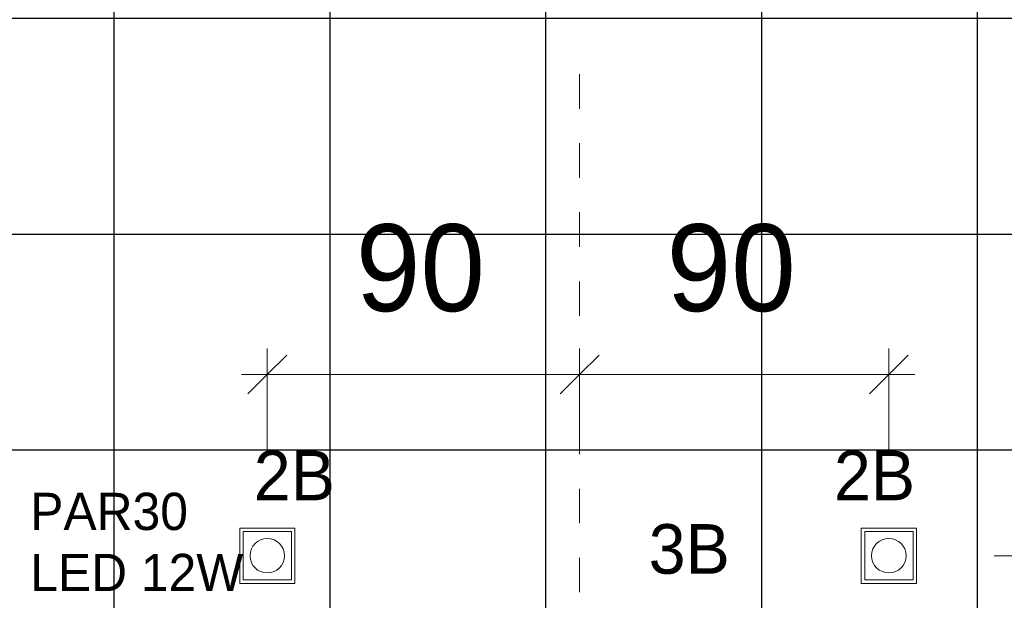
# Model space of a CAD drawing. Header units: metres. Extents: x -31 to 96, y -24 to 31.
# Tile 108 of 155: x -15.78 to -12.93, y 9.06 to 10.74. Entities that reach past the tile are written whole.
import ezdxf

# ---------------------------------------------------------------- set-up
doc = ezdxf.new("R2010")
doc.units = ezdxf.units.M
doc.linetypes.add('Oculta', pattern=[0.007144, 0.004763, -0.002381])
for name, color, linetype, lineweight in [('A-ANNO-DIMS', 211, 'Continuous', 9), ('A-ANNO-DIMS-75', 211, 'Continuous', 9), ('A-CLNG-PATT', 13, 'Continuous', 18), ('A-DETL-HDLN', 90, 'Oculta', 18), ('E-LITE-EQPM', 33, 'Continuous', 18), ('G-ANNO-TEXT', 231, 'Continuous', 9)]:
    doc.layers.add(name, color=color, linetype=linetype, lineweight=lineweight)
doc.styles.add('Century Gothic', font='GOTHIC.TTF', dxfattribs={"height": 0.143711})
doc.styles.add('Century Gothic_1', font='GOTHIC.TTF', dxfattribs={"height": 0.251495})
doc.styles.add('Century Gothic_3', font='GOTHIC.TTF', dxfattribs={"height": 0.107783})
doc.dimstyles.new('_Cotas_detalhamento_3_5_mm_1', dxfattribs={"dimscale": 0.3048, "dimtxt": 0.2625, "dimasz": 0.369094, "dimexe": 0.246063, "dimexo": 0.738189, "dimgap": 0.369094, "dimtad": 1, "dimdec": 0, "dimlfac": 100, "dimzin": 0, "dimdsep": 46, "dimtxsty": 'Century Gothic_1', "dimblk1": 'OBLIQUE', "dimblk2": 'OBLIQUE', "dimsah": 1, "dimcen": 0.09, "dimdle": 0.246063, "dimazin": 0, "dimtfac": 1, "dimtdec": 4, "dimtix": 1, "dimtmove": 0, "dimatfit": 3, "dimfxl": 1, "dimtvp": 1, "dimtolj": 1, "dimtzin": 0, "dimarcsym": 2})
doc.dimstyles.new('_Cotas_detalhamento_3_5_mm_2', dxfattribs={"dimscale": 0.3048, "dimtxt": 0.2625, "dimasz": 0.369094, "dimexe": 0.246063, "dimexo": 0.738189, "dimgap": 0.369094, "dimtad": 1, "dimdec": 0, "dimlfac": 100, "dimzin": 0, "dimdsep": 46, "dimtxsty": 'Century Gothic_1', "dimblk1": 'OBLIQUE', "dimblk2": 'OBLIQUE', "dimsah": 1, "dimcen": 0.09, "dimdle": 0.246063, "dimazin": 0, "dimtfac": 1, "dimtdec": 4, "dimtix": 1, "dimtmove": 0, "dimatfit": 3, "dimfxl": 1, "dimtvp": 1, "dimtolj": 1, "dimtzin": 0, "dimarcsym": 2})
doc.dimstyles.new('_Cotas_detalhamento_3_5_mm_3', dxfattribs={"dimscale": 0.3048, "dimtxt": 0.2625, "dimasz": 0.369094, "dimexe": 0.246063, "dimexo": 0.738189, "dimgap": 0.369094, "dimtad": 1, "dimdec": 0, "dimlfac": 100, "dimzin": 0, "dimdsep": 46, "dimtxsty": 'Century Gothic_1', "dimblk1": 'OBLIQUE', "dimblk2": 'OBLIQUE', "dimsah": 1, "dimcen": 0.09, "dimdle": 0.246063, "dimazin": 0, "dimtfac": 1, "dimtdec": 4, "dimtix": 1, "dimtmove": 0, "dimatfit": 3, "dimfxl": 1, "dimtvp": 1, "dimtolj": 1, "dimtzin": 0, "dimarcsym": 2})

# ---------------------------------------------------------------- blocks, each defined once
blk = doc.blocks.new('Iluminação embutida - Simples - 160 x 160 x 136mm-2090362-PLANTA DE TETO - LUMINOTÉCNICO')
at = {"layer": 'E-LITE-EQPM', "color": 5}
for p, q in [((-0.08, -0.08), (-0.08, 0.08)), ((-0.08, 0.08), (0.08, 0.08)), ((0.07, 0.07), (-0.07, 0.07)), ((-0.07, 0.07), (-0.07, -0.07)), ((0.07, -0.07), (0.07, 0.07)), ((0.08, 0.08), (0.08, -0.08)), ((0.08, -0.08), (-0.08, -0.08)), ((-0.07, -0.07), (0.07, -0.07))]:
    blk.add_line(p, q, dxfattribs=at)
for start, end in [(0, 180), (180, 360)]:
    blk.add_arc((0, 0), 0.05, start, end, dxfattribs=at)
blk = doc.blocks.new('Iluminação embutida - Simples - 160 x 160 x 136mm-2090361-PLANTA DE TETO - LUMINOTÉCNICO')
at = {"layer": 'E-LITE-EQPM', "color": 5}
for p, q in [((-0.08, -0.08), (-0.08, 0.08)), ((-0.08, 0.08), (0.08, 0.08)), ((0.07, 0.07), (-0.07, 0.07)), ((-0.07, 0.07), (-0.07, -0.07)), ((0.07, -0.07), (0.07, 0.07)), ((0.08, 0.08), (0.08, -0.08)), ((0.08, -0.08), (-0.08, -0.08)), ((-0.07, -0.07), (0.07, -0.07))]:
    blk.add_line(p, q, dxfattribs=at)
for start, end in [(360, 180), (180, 360)]:
    blk.add_arc((0, 0), 0.05, start, end, dxfattribs=at)
blk = doc.blocks.new('DIMBLOCK44-PLANTA DE TETO - LUMINOTÉCNICO')
at = {"layer": 'A-ANNO-DIMS-75', "lineweight": 18}
for p, q in [((-12.5526, 9.1843), (-12.6088, 9.2406)), ((-12.5526, 9.1843), (-12.4963, 9.1281)), ((-12.5526, 7.9393), (-12.6088, 7.9956)), ((-12.5526, 7.9393), (-12.4963, 7.8831))]:
    blk.add_line(p, q, dxfattribs=at)
at = {"layer": 'A-ANNO-DIMS-75'}
for p, q in [((-12.5526, 7.9393), (-12.5526, 9.2593)), ((-12.9566, 9.1843), (-12.4776, 9.1843)), ((-12.5526, 9.1843), (-12.9566, 9.1843)), ((-12.9566, 7.9393), (-12.4776, 7.9393)), ((-12.5526, 7.9393), (-12.9566, 7.9393))]:
    blk.add_line(p, q, dxfattribs=at)
at = {"layer": 'A-ANNO-DIMS-75', "color": 0, "insert": (-12.9874, 8.2681), "char_height": 0.25149, "width": 0.705, "attachment_point": 1, "rotation": 90, "line_spacing_factor": 0.984117, "style": 'Century Gothic_1'}
blk.add_mtext('125', dxfattribs=at)
blk = doc.blocks.new('_Oblique')
at = {"color": 0, "linetype": 'ByBlock', "lineweight": -2}
blk.add_line((-0.5, -0.5), (0.5, 0.5), dxfattribs=at)
blk = doc.blocks.new('DIMBLOCK58-PLANTA DE TETO - LUMINOTÉCNICO')
at = {"layer": 'A-ANNO-DIMS-75'}
for p, q in [((-15.0616, 9.4893), (-15.0616, 9.7841)), ((-14.1571, 9.5636), (-14.1571, 9.7841)), ((-15.1366, 9.7091), (-14.1571, 9.7091)), ((-15.0616, 9.7091), (-15.0616, 9.4893)), ((-14.1571, 9.7091), (-14.1571, 9.5636))]:
    blk.add_line(p, q, dxfattribs=at)
at = {"layer": 'A-ANNO-DIMS-75', "lineweight": 18}
for p, q in [((-15.0616, 9.7091), (-15.0053, 9.7653)), ((-14.1571, 9.7091), (-14.1009, 9.7653)), ((-15.0616, 9.7091), (-15.1178, 9.6528)), ((-14.1571, 9.7091), (-14.2134, 9.6528))]:
    blk.add_line(p, q, dxfattribs=at)
at = {"layer": 'A-ANNO-DIMS-75', "color": 0, "insert": (-14.8052, 10.1439), "char_height": 0.25149, "width": 0.47, "attachment_point": 1, "line_spacing_factor": 0.984117, "style": 'Century Gothic_1'}
blk.add_mtext('90', dxfattribs=at)
blk = doc.blocks.new('DIMBLOCK59-PLANTA DE TETO - LUMINOTÉCNICO')
at = {"layer": 'A-ANNO-DIMS-75'}
for p, q in [((-14.1571, 9.5636), (-14.1571, 9.7841)), ((-13.2616, 9.4893), (-13.2616, 9.7841)), ((-14.1571, 9.7091), (-13.1866, 9.7091)), ((-14.1571, 9.7091), (-14.1571, 9.5636)), ((-13.2616, 9.7091), (-13.2616, 9.4893))]:
    blk.add_line(p, q, dxfattribs=at)
at = {"layer": 'A-ANNO-DIMS-75', "lineweight": 18}
for p, q in [((-14.1571, 9.7091), (-14.1009, 9.7653)), ((-13.2616, 9.7091), (-13.2053, 9.7653)), ((-14.1571, 9.7091), (-14.2134, 9.6528)), ((-13.2616, 9.7091), (-13.3178, 9.6528))]:
    blk.add_line(p, q, dxfattribs=at)
at = {"layer": 'A-ANNO-DIMS-75', "color": 0, "insert": (-13.9052, 10.1439), "char_height": 0.25149, "width": 0.47, "attachment_point": 1, "line_spacing_factor": 0.984117, "style": 'Century Gothic_1'}
blk.add_mtext('90', dxfattribs=at)

msp = doc.modelspace()

# ---------------------------------------------------------------- hatches: boundary and pattern name
at = {"layer": 'A-CLNG-PATT', "lineweight": 25}
h = msp.add_hatch(dxfattribs=at)
h.set_pattern_fill('FP_9', color=256, style=0, pattern_type=2)
h.set_pattern_definition([(180, (5.745, 0.74), (8e-17, 0.625), []), (90, (5.745, 0.74), (0.625, -4e-17), [])])
h.paths.add_polyline_path([(-15.5046, -0.5007), (-11.1296, -0.5007), (-11.1296, 3.8654), (-7.9989, 3.8654), (-7.9989, 4.46), (-7.3893, 4.46), (-7.3893, 3.8654), (-7.3796, 3.8654), (-7.3796, 28.2404), (-17.3796, 28.2404), (-17.3796, 3.8654), (-15.5046, 3.8654), (-15.5046, 0.1802)], flags=0)
h.paths.add_polyline_path([(-14.1571, -0.2379), (-14.2353, -0.2318), (-14.3147, -0.2122), (-14.3841, -0.1834), (-14.451, -0.1425), (-14.5139, -0.0877), (-14.5616, -0.0318), (-14.6026, 0.0351), (-14.6327, 0.1075), (-14.6512, 0.187), (-14.6571, 0.2621), (-14.651, 0.3403), (-14.6306, 0.4216), (-14.6026, 0.489), (-14.559, 0.559), (-14.5107, 0.6156), (-14.451, 0.6666), (-14.3841, 0.7076), (-14.3086, 0.7383), (-14.2314, 0.7562), (-14.1571, 0.7621), (-14.0789, 0.7559), (-13.9995, 0.7363), (-13.9301, 0.7076), (-13.8632, 0.6666), (-13.8036, 0.6156), (-13.7526, 0.5559), (-13.7097, 0.4844), (-13.6816, 0.4166), (-13.663, 0.3371), (-13.6574, 0.2588), (-13.6642, 0.1802), (-13.6816, 0.1075), (-13.7116, 0.0351), (-13.7552, -0.0349), (-13.8036, -0.0915), (-13.8674, -0.145), (-13.9301, -0.1834), (-14.0026, -0.2135), (-14.0828, -0.2321), (-14.1091, -0.2342)], flags=0)
h.paths.add_polyline_path([(-13.2053, 0.3784), (-13.3355, 0.3784), (-13.3355, 0.5384), (-13.1755, 0.5384), (-13.1755, 0.3784), (-13.1899, 0.3784)], flags=0)
h.paths.add_polyline_path([(-15.127, 0.3784), (-15.1388, 0.3784), (-15.1388, 0.5384), (-14.9788, 0.5384), (-14.9788, 0.3784), (-15.1172, 0.3784)], flags=0)
h.paths.add_polyline_path([(-14.1571, 1.1121), (-14.2353, 1.1182), (-14.3151, 1.138), (-14.3841, 1.1666), (-14.451, 1.2075), (-14.5107, 1.2585), (-14.5616, 1.3182), (-14.6026, 1.3851), (-14.6327, 1.4575), (-14.6512, 1.537), (-14.6571, 1.6121), (-14.651, 1.6903), (-14.6327, 1.7666), (-14.6026, 1.839), (-14.559, 1.909), (-14.5107, 1.9656), (-14.451, 2.0166), (-14.3841, 2.0576), (-14.3086, 2.0883), (-14.2314, 2.1062), (-14.1571, 2.1121), (-14.0789, 2.1059), (-13.9995, 2.0863), (-13.9301, 2.0576), (-13.8632, 2.0166), (-13.8036, 1.9656), (-13.7526, 1.9059), (-13.7116, 1.839), (-13.6816, 1.7666), (-13.663, 1.6871), (-13.6571, 1.6121), (-13.664, 1.5307), (-13.6816, 1.4575), (-13.7116, 1.3851), (-13.7552, 1.3151), (-13.8036, 1.2585), (-13.8674, 1.205), (-13.9301, 1.1666), (-14.0026, 1.1365), (-14.0828, 1.1179), (-14.1091, 1.1158)], flags=0)
h.paths.add_polyline_path([(-14.981, 1.6234), (-15.1388, 1.6234), (-15.1388, 1.7834), (-14.9788, 1.7834), (-14.9788, 1.6234)], flags=0)
h.paths.add_polyline_path([(-13.3001, 1.6234), (-13.3355, 1.6234), (-13.3355, 1.7834), (-13.1755, 1.7834), (-13.1755, 1.6234), (-13.2923, 1.6234)], flags=0)
h.paths.add_polyline_path([(-14.1571, 2.4648), (-14.2353, 2.4709), (-14.3147, 2.4905), (-14.3841, 2.5193), (-14.451, 2.5602), (-14.5107, 2.6112), (-14.5616, 2.6709), (-14.6026, 2.7378), (-14.6327, 2.8102), (-14.6512, 2.8897), (-14.6571, 2.9648), (-14.651, 3.043), (-14.6327, 3.1193), (-14.6026, 3.1917), (-14.559, 3.2617), (-14.5107, 3.3183), (-14.451, 3.3693), (-14.3841, 3.4103), (-14.3086, 3.441), (-14.2314, 3.4589), (-14.1571, 3.4648), (-14.0789, 3.4586), (-13.9995, 3.439), (-13.9301, 3.4103), (-13.8632, 3.3693), (-13.8036, 3.3183), (-13.7526, 3.2586), (-13.7116, 3.1917), (-13.6816, 3.1193), (-13.663, 3.0398), (-13.6571, 2.9648), (-13.664, 2.8834), (-13.6816, 2.8102), (-13.7116, 2.7378), (-13.7552, 2.6678), (-13.8036, 2.6112), (-13.8674, 2.5577), (-13.9301, 2.5193), (-14.0026, 2.4892), (-14.0828, 2.4706), (-14.1091, 2.4685)], flags=0)
h.paths.add_polyline_path([(-14.9888, 2.8684), (-15.1388, 2.8684), (-15.1381, 3.0284), (-14.9788, 3.0284), (-14.9788, 2.8684), (-14.981, 2.8684)], flags=0)
h.paths.add_polyline_path([(-13.2919, 2.8684), (-13.3355, 2.8684), (-13.3355, 3.0284), (-13.1755, 3.0284), (-13.1755, 2.8684), (-13.2815, 2.8684)], flags=0)
h.paths.add_polyline_path([(-16.7546, 3.8658), (-17.3642, 3.8658), (-17.3642, 4.4754), (-16.7546, 4.4754)], flags=0)
h.paths.add_polyline_path([(-14.2496, 3.8661), (-14.2496, 4.4757), (-13.64, 4.4757), (-13.64, 3.8661), (-13.664, 3.8661)], flags=0)
h.paths.add_polyline_path([(-11.1296, 3.8861), (-11.1296, 4.4957), (-10.52, 4.4957), (-10.52, 3.8861), (-11.1096, 3.8861)], flags=0)
h.paths.add_polyline_path([(-11.2894, 4.7601), (-11.4366, 4.7601), (-11.4366, 4.9401), (-11.3794, 4.9401), (-11.3794, 5.0374), (-11.2894, 5.0374), (-11.2894, 4.9401), (-11.2366, 4.9401), (-11.2366, 4.7601), (-11.2833, 4.7601)], flags=0)
h.paths.add_polyline_path([(-11.3794, 4.8096), (-11.2833, 4.8096), (-11.2833, 4.8996), (-11.3833, 4.8996), (-11.3833, 4.8096)], flags=0)
h.paths.add_polyline_path([(-11.2833, 5.0404), (-11.5873, 5.0404), (-11.5873, 5.5204), (-11.5479, 5.5204), (-11.5479, 5.5247), (-11.0679, 5.5247), (-11.0679, 5.0447), (-11.0773, 5.0447), (-11.0773, 5.0404), (-11.2366, 5.0404)], flags=0)
h.paths.add_polyline_path([(-14.1571, 5.3286), (-14.2353, 5.3347), (-14.3147, 5.3543), (-14.3841, 5.3831), (-14.451, 5.4241), (-14.5107, 5.475), (-14.5616, 5.5347), (-14.6026, 5.6016), (-14.6327, 5.6741), (-14.6512, 5.7535), (-14.6571, 5.8286), (-14.651, 5.9068), (-14.6327, 5.9831), (-14.6026, 6.0556), (-14.559, 6.1255), (-14.5107, 6.1821), (-14.4469, 6.2356), (-14.3841, 6.2741), (-14.3116, 6.3041), (-14.2314, 6.3227), (-14.1571, 6.3286), (-14.0789, 6.3224), (-13.9992, 6.3027), (-13.9301, 6.2741), (-13.8632, 6.2331), (-13.8036, 6.1821), (-13.7526, 6.1225), (-13.7116, 6.0556), (-13.6816, 5.9831), (-13.663, 5.9037), (-13.6571, 5.8286), (-13.664, 5.7472), (-13.6816, 5.6741), (-13.7116, 5.6016), (-13.7552, 5.5316), (-13.8036, 5.475), (-13.8632, 5.4241), (-13.9301, 5.3831), (-14.0026, 5.353), (-14.082, 5.3345), (-14.103, 5.3328)], flags=0)
h.paths.add_polyline_path([(-14.981, 5.3584), (-15.1388, 5.3584), (-15.1388, 5.5184), (-14.9788, 5.5184), (-14.9788, 5.3584)], flags=0)
h.paths.add_polyline_path([(-13.2053, 5.3584), (-13.3355, 5.3584), (-13.3355, 5.5184), (-13.1755, 5.5184), (-13.1755, 5.3584), (-13.2048, 5.3584)], flags=0)
h.paths.add_polyline_path([(-11.3029, 5.5354), (-11.3929, 5.5354), (-11.3929, 5.6327), (-11.4501, 5.6327), (-11.4501, 5.8127), (-11.2501, 5.8127), (-11.2501, 5.6327), (-11.3029, 5.6327), (-11.3029, 5.5724)], flags=0)
h.paths.add_polyline_path([(-11.3029, 5.6733), (-11.2968, 5.6733), (-11.2968, 5.7633), (-11.3968, 5.7633), (-11.3968, 5.6733), (-11.3929, 5.6733)], flags=0)
h.paths.add_polyline_path([(-15.0247, 6.6093), (-15.1416, 6.6093), (-15.1416, 6.7693), (-14.9816, 6.7693), (-14.9816, 6.6093), (-15.022, 6.6093)], flags=0)
h.paths.add_polyline_path([(-13.2984, 6.6093), (-13.3416, 6.6093), (-13.3416, 6.7693), (-13.1816, 6.7693), (-13.1816, 6.6093), (-13.2983, 6.6093)], flags=0)
h.paths.add_polyline_path([(-14.1571, 6.6813), (-14.2353, 6.6874), (-14.3147, 6.707), (-14.3841, 6.7358), (-14.451, 6.7768), (-14.5107, 6.8277), (-14.5616, 6.8874), (-14.6026, 6.9543), (-14.6327, 7.0268), (-14.6512, 7.1062), (-14.6571, 7.1813), (-14.651, 7.2595), (-14.6327, 7.3358), (-14.6026, 7.4083), (-14.559, 7.4782), (-14.5107, 7.5348), (-14.4469, 7.5883), (-14.3841, 7.6268), (-14.3116, 7.6568), (-14.2496, 7.6717), (-14.2496, 8.0381), (-14.3147, 8.0543), (-14.3841, 8.0831), (-14.451, 8.1241), (-14.5107, 8.175), (-14.5616, 8.2347), (-14.6026, 8.3016), (-14.6327, 8.3741), (-14.6512, 8.4535), (-14.6571, 8.5286), (-14.651, 8.6068), (-14.6318, 8.6852), (-14.6026, 8.7556), (-14.559, 8.8255), (-14.5107, 8.8821), (-14.4469, 8.9356), (-14.3841, 8.9741), (-14.3116, 9.0041), (-14.2314, 9.0227), (-14.1571, 9.0286), (-14.0789, 9.0224), (-13.9992, 9.0027), (-13.9301, 8.9741), (-13.8632, 8.9331), (-13.8036, 8.8821), (-13.7526, 8.8225), (-13.7116, 8.7556), (-13.6816, 8.6831), (-13.663, 8.6037), (-13.6571, 8.5286), (-13.664, 8.4472), (-13.6816, 8.3741), (-13.7116, 8.3016), (-13.752, 8.2357), (-13.64, 8.2357), (-13.64, 7.6261), (-13.9291, 7.6261), (-13.8632, 7.5858), (-13.8036, 7.5348), (-13.7526, 7.4752), (-13.7116, 7.4083), (-13.6816, 7.3358), (-13.663, 7.2564), (-13.6571, 7.1813), (-13.664, 7.0999), (-13.6816, 7.0268), (-13.7116, 6.9543), (-13.7552, 6.8843), (-13.8036, 6.8277), (-13.8674, 6.7742), (-13.9301, 6.7358), (-14.0026, 6.7057), (-14.082, 6.6872), (-14.1419, 6.6825)], flags=0)
h.paths.add_polyline_path([(-7.3893, 7.6154), (-7.9989, 7.6154), (-7.9989, 8.225), (-7.3893, 8.225), (-7.3893, 7.6261)], flags=0)
h.paths.add_polyline_path([(-11.1296, 7.6261), (-11.1296, 8.2357), (-10.52, 8.2357), (-10.52, 7.6261)], flags=0)
h.paths.add_polyline_path([(-16.7546, 7.6308), (-17.3642, 7.6308), (-17.3642, 8.2404), (-16.7546, 8.2404), (-16.7546, 7.9026)], flags=0)
h.paths.add_polyline_path([(-13.2478, 7.8593), (-13.3416, 7.8593), (-13.3416, 8.0193), (-13.1816, 8.0193), (-13.1816, 7.8593), (-13.2356, 7.8593)], flags=0)
h.paths.add_polyline_path([(-15.0481, 7.8593), (-15.1416, 7.8593), (-15.1416, 8.0193), (-14.9816, 8.0193), (-14.9816, 7.8593), (-15.0478, 7.8593)], flags=0)
h.paths.add_polyline_path([(-15.0116, 9.1043), (-15.1416, 9.1043), (-15.1416, 9.2643), (-14.9816, 9.2643), (-14.9816, 9.1043), (-15.0096, 9.1043)], flags=0)
h.paths.add_polyline_path([(-13.2352, 9.1043), (-13.3416, 9.1043), (-13.3416, 9.2643), (-13.1816, 9.2643), (-13.1816, 9.1043), (-13.2251, 9.1043)], flags=0)
h.paths.add_polyline_path([(-10.5143, 11.3554), (-11.1239, 11.3554), (-11.1239, 11.965), (-10.5143, 11.965), (-10.5143, 11.3654)], flags=0)
h.paths.add_polyline_path([(-7.9989, 11.3654), (-7.9989, 11.975), (-7.3893, 11.975), (-7.3893, 11.3654)], flags=0)
h.paths.add_polyline_path([(-14.242, 11.3673), (-14.242, 11.9769), (-13.6324, 11.9769), (-13.6324, 11.3673), (-13.664, 11.3673)], flags=0)
h.paths.add_polyline_path([(-17.1759, 11.3808), (-17.3642, 11.3808), (-17.3642, 11.9904), (-16.7546, 11.9904), (-16.7546, 11.3808)], flags=0)
h.paths.add_polyline_path([(-11.1239, 14.4804), (-11.1239, 15.09), (-10.5143, 15.09), (-10.5143, 14.4804)], flags=0)
h.paths.add_polyline_path([(-7.9989, 14.4904), (-7.9989, 15.1), (-7.3893, 15.1), (-7.3893, 14.4904)], flags=0)
h.paths.add_polyline_path([(-13.635, 14.4923), (-14.242, 14.4923), (-14.242, 15.1019), (-13.6324, 15.1019), (-13.6324, 14.4923)], flags=0)
h.paths.add_polyline_path([(-16.7546, 14.5058), (-17.3642, 14.5058), (-17.3642, 15.1154), (-16.7546, 15.1154), (-16.7546, 15.1019)], flags=0)
h.paths.add_polyline_path([(-11.1239, 17.6054), (-11.1239, 18.215), (-10.5143, 18.215), (-10.5143, 17.6054)], flags=0)
h.paths.add_polyline_path([(-7.3893, 17.6154), (-7.9989, 17.6154), (-7.9989, 18.225), (-7.3893, 18.225)], flags=0)
h.paths.add_polyline_path([(-13.635, 17.625), (-14.2446, 17.625), (-14.2446, 18.2346), (-13.635, 18.2346), (-13.635, 18.215)], flags=0)
h.paths.add_polyline_path([(-17.3642, 17.6308), (-17.3642, 18.2404), (-16.7546, 18.2404), (-16.7546, 17.6308), (-17.1759, 17.6308)], flags=0)
h.paths.add_polyline_path([(-10.5143, 20.7304), (-11.1239, 20.7304), (-11.1239, 21.34), (-10.5143, 21.34), (-10.5143, 20.7404)], flags=0)
h.paths.add_polyline_path([(-7.3893, 20.7404), (-7.9989, 20.7404), (-7.9989, 21.35), (-7.3893, 21.35), (-7.3893, 20.7428)], flags=0)
h.paths.add_polyline_path([(-13.635, 20.7423), (-14.242, 20.7423), (-14.242, 21.3519), (-13.6324, 21.3519), (-13.6324, 20.7423)], flags=0)
h.paths.add_polyline_path([(-16.7546, 20.7558), (-17.3642, 20.7558), (-17.3642, 21.3654), (-16.7546, 21.3654), (-16.7546, 21.3519)], flags=0)
h.paths.add_polyline_path([(-11.1239, 23.8454), (-11.1239, 24.455), (-10.5143, 24.455), (-10.5143, 23.8454)], flags=0)
h.paths.add_polyline_path([(-7.3893, 23.8554), (-7.9989, 23.8554), (-7.9989, 24.465), (-7.3893, 24.465)], flags=0)
h.paths.add_polyline_path([(-13.6324, 23.8573), (-14.242, 23.8573), (-14.242, 24.4669), (-13.6324, 24.4669), (-13.6324, 24.455)], flags=0)
h.paths.add_polyline_path([(-16.7546, 23.8708), (-17.3642, 23.8708), (-17.3642, 24.4804), (-16.7546, 24.4804), (-16.7546, 24.465)], flags=0)
h.paths.add_polyline_path([(-10.5143, 26.9804), (-11.1239, 26.9804), (-11.1239, 27.59), (-10.5143, 27.59), (-10.5143, 26.9904)], flags=0)
h.paths.add_polyline_path([(-7.3893, 26.9904), (-7.9989, 26.9904), (-7.9989, 27.6), (-7.3893, 27.6), (-7.3893, 27.141)], flags=0)
h.paths.add_polyline_path([(-13.6324, 26.9923), (-14.242, 26.9923), (-14.242, 27.6019), (-13.6324, 27.6019), (-13.6324, 27.141)], flags=0)
h.paths.add_polyline_path([(-16.7546, 27.0058), (-17.3642, 27.0058), (-17.3642, 27.6154), (-16.7546, 27.6154), (-16.7546, 27.141)], flags=0)

# ---------------------------------------------------------------- linework, layer by layer
at = {"layer": 'A-DETL-HDLN'}
msp.add_line((-14.1571, -0.5216), (-14.1571, 10.6784), dxfattribs=at)

# ---------------------------------------------------------------- block references
at = {"layer": 'E-LITE-EQPM', "color": 5}
for name, p, rotation in [('Iluminação embutida - Simples - 160 x 160 x 136mm-2090362-PLANTA DE TETO - LUMINOTÉCNICO', (-15.0616, 9.1843), 270.0000000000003), ('Iluminação embutida - Simples - 160 x 160 x 136mm-2090361-PLANTA DE TETO - LUMINOTÉCNICO', (-13.2616, 9.1843), 269.9999999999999)]:
    msp.add_blockref(name, p, dxfattribs=dict(at, rotation=rotation))

# ---------------------------------------------------------------- texts
at = {"layer": 'G-ANNO-TEXT', "color": 7, "attachment_point": 1, "line_spacing_factor": 0.984117}
for s, insert, char_height, width, style in [('2B', (-15.1006, 9.4885), 0.14371, 0.2664, 'Century Gothic'), ('2B', (-13.4206, 9.4885), 0.14371, 0.2664, 'Century Gothic'), ('PAR30\\PLED 12W', (-15.748, 9.3665), 0.10778, 0.7209, 'Century Gothic_3'), ('3B', (-13.9571, 9.2758), 0.14371, 0.2664, 'Century Gothic')]:
    msp.add_mtext(s, dxfattribs=dict(at, insert=insert, char_height=char_height, width=width, style=style))

# ---------------------------------------------------------------- dimensions: what is measured, and where the dimension line sits
at = {"layer": 'A-ANNO-DIMS'}
for base, p1, p2, dimstyle, override, picture, middle in [((-14.1571, 9.7091), (-15.0616, 9.2643), (-14.1571, 9.7886), '_Cotas_detalhamento_3_5_mm_3', {"dimpost": '<>', "dimfxl": 1.045402}, 'DIMBLOCK58-PLANTA DE TETO - LUMINOTÉCNICO', (-14.6094, 9.9536)), ((-13.2616, 9.7091), (-14.1571, 9.7886), (-13.2616, 9.2643), '_Cotas_detalhamento_3_5_mm_2', {"dimpost": '<>', "dimfxl": 1.037734}, 'DIMBLOCK59-PLANTA DE TETO - LUMINOTÉCNICO', (-13.7094, 9.9536))]:
    dim = msp.add_linear_dim(base=base, p1=p1, p2=p2, dimstyle=dimstyle, override=override, dxfattribs=at)
    dim.commit()
    dim.dimension.update_dxf_attribs({"geometry": picture, "text_midpoint": middle})
dim = msp.add_linear_dim(base=(-12.5525555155, 9.1843464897), p1=(-13.1815695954, 7.9393464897), p2=(-13.1815695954, 9.1843464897), angle=90, dimstyle='_Cotas_detalhamento_3_5_mm_1', override={"dimpost": '<>', "dimfxl": 1.245}, dxfattribs=at)
dim.commit()
dim.dimension.update_dxf_attribs({"geometry": 'DIMBLOCK44-PLANTA DE TETO - LUMINOTÉCNICO', "text_midpoint": (-12.7971286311, 8.5618464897)})

doc.saveas('drawing.dxf')
